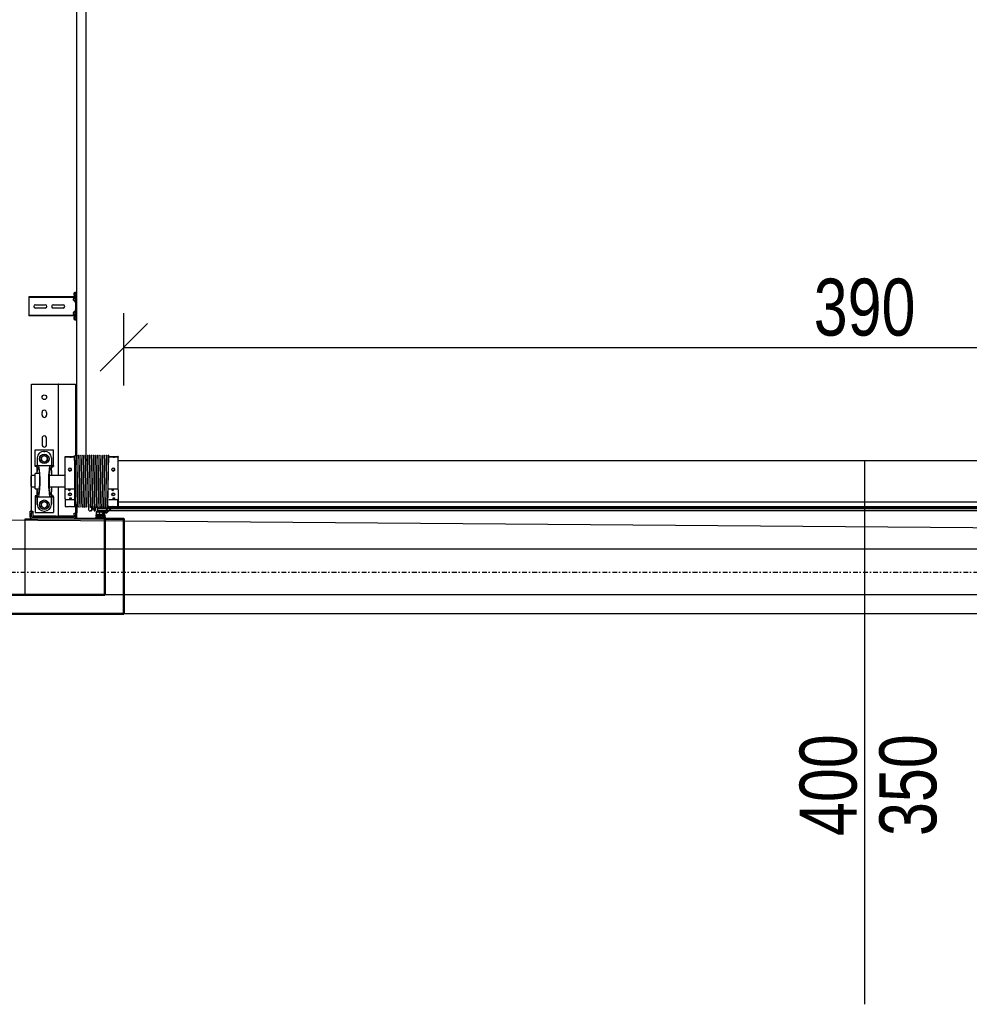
# Model space of a CAD drawing. Header units: centimetres. Extents: x 0 to 55409, y -2708 to 14680.
# Tile 119 of 125: x 50100 to 50350, y 4407 to 4666. Entities that reach past the tile are written whole.
import ezdxf
from ezdxf.enums import TextEntityAlignment as Align

# ---------------------------------------------------------------- set-up
doc = ezdxf.new("R2010")
doc.units = ezdxf.units.CM
doc.header["$LTSCALE"] = 0.01
doc.linetypes.add('DASHDOT2', pattern=[12.7, 6.35, -3.175, 0, -3.175])
for name, color, linetype in [('A-Grid', 191, 'DASHDOT2'), ('A-konstrukcja', 7, 'Continuous'), ('CKDRZWI_OPIS', 3, 'Continuous'), ('CKDRZWI_OS', 1, 'Continuous'), ('CKOPIS_WIDOK', 3, 'Continuous'), ('CKWYMIAR', 3, 'Continuous')]:
    doc.layers.add(name, color=color, linetype=linetype)
doc.layers.add('CKPOM_POWIERZ', color=1, linetype='Continuous', plot=False)
doc.layers.add('CKSCIANY_PRZEKR', color=6, linetype='Continuous', lineweight=50)
doc.styles.get("Standard").update_dxf_attribs({"font": 'ic-simplex.shx', "width": 0.8})
doc.dimstyles.new('Kopia2 CADKON cm', dxfattribs={"dimscale": 5, "dimtxt": 3, "dimasz": 2.5, "dimexe": 1.8, "dimexo": 5, "dimgap": 0.6, "dimtad": 1, "dimrnd": 0.5, "dimtxsty": 'Standard', "dimblk1": 'OBLIQUE', "dimblk2": 'OBLIQUE', "dimsah": 1, "dimcen": 2.5, "dimadec": 1, "dimazin": 2, "dimtfac": 1, "dimtix": 1, "dimtmove": 2, "dimatfit": 3, "dimldrblk": 'OPEN30', "dimfxl": 2, "dimfxlon": 1, "dimtfill": 1, "dimtolj": 1, "dimarcsym": 0})

# ---------------------------------------------------------------- blocks, each defined once
blk = doc.blocks.new('A$7E8814A102C37C')
at = {"layer": 'A-Grid', "ltscale": 20}
blk.add_line((-367, -1667), (3350, -1667), dxfattribs=at)
at = {"layer": 'CKOPIS_WIDOK'}
for points in [[(-11, -406), (1511, -406), (1511, -1678), (-11, -1678)], [(-6, -411), (1506, -411), (1506, -1673), (-6, -1673)]]:
    blk.add_lwpolyline(points, close=True, dxfattribs=at)
blk = doc.blocks.new('A$7E8814B27261F1')
at = {"color": 7, "linetype": 'Continuous'}
for p, q in [((0, 4375), (0, 4585)), ((0, 4585), (200, 4585)), ((200, 4585), (200, 4567)), ((200, 4567), (200, 4457)), ((204, 4567), (204, 4457)), ((204, 4567), (205, 4566.5)), ((204, 4563), (207, 4563)), ((207, 4563), (204, 4563)), ((205, 4572), (215, 4572)), ((205, 4568), (215, 4568)), ((220, 4564.6), (205, 4564.6)), ((207, 4564.6), (207, 4563)), ((207, 4503), (207, 4563)), ((215, 4572), (220, 4572)), ((220, 4568), (215, 4568)), ((220, 4572), (220, 4568)), ((223, 4568), (220, 4571)), ((220, 4568), (220, 4564.6)), ((220, 4568), (223, 4568)), ((221.7, 4568), (284, 4568)), ((285.5, 4570), (284, 4568.5)), ((284, 4568.5), (314, 4568.5)), ((284, 4568.5), (284, 4558.5)), ((312.5, 4570), (285.5, 4570)), ((314, 4568.5), (312.5, 4570)), ((314, 4558.5), (314, 4568.5)), ((314, 4568), (554, 4568)), ((554, 4568), (554, 4563)), ((554, 4563), (554, 4503)), ((735.3, 4575), (734.2, 4575)), ((734.2, 4463.5), (734.2, 4575)), ((735.3, 4463.5), (735.3, 4575)), ((740.4, 4575), (735.3, 4575)), ((742.2, 4575), (740.4, 4575)), ((747.8, 4575), (742.2, 4575)), ((749.7, 4575), (747.8, 4575)), ((768.6, 4575), (749.7, 4575)), ((770.5, 4575), (768.6, 4575)), ((776.1, 4575), (770.5, 4575)), ((777.8, 4575), (776.1, 4575)), ((782.9, 4575), (777.8, 4575)), ((784.1, 4575), (782.9, 4575)), ((782.9, 4463.5), (782.9, 4575)), ((784.1, 4463.5), (784.1, 4575)), ((216.5, 4558.5), (216.5, 4510.5)), ((257.9, 4558.5), (216.5, 4558.5)), ((227.8, 4534.5), (230.1, 4538.5)), ((230.1, 4538.5), (232.4, 4542.5)), ((232.4, 4542.5), (237, 4542.5)), ((237, 4542.5), (241.6, 4542.5)), ((237.5, 4553.5), (257.9, 4553.5)), ((257.9, 4553.5), (238.5, 4553.5)), ((241.6, 4542.5), (243.9, 4538.5)), ((243.9, 4538.5), (246.2, 4534.5)), ((257.9, 4558.5), (257.9, 4553.5)), ((260.5, 4558.5), (257.9, 4558.5)), ((257.9, 4553.5), (257.9, 4550.4)), ((260.5, 4553.5), (257.9, 4553.5)), ((257.9, 4550.4), (257.9, 4518.6)), ((260.5, 4553.5), (260.5, 4558.5)), ((260.5, 4553.6), (268, 4553.6)), ((279, 4558.5), (319, 4558.5)), ((279, 4558.5), (279, 4546.8)), ((319, 4546.8), (319, 4558.5)), ((330, 4553.6), (337.5, 4553.6)), ((337.5, 4553.5), (337.5, 4558.5)), ((337.5, 4558.5), (340.1, 4558.5)), ((340.1, 4553.5), (337.5, 4553.5)), ((340.1, 4558.5), (381.5, 4558.5)), ((340.1, 4558.5), (340.1, 4553.5)), ((340.1, 4550.4), (340.1, 4553.5)), ((360.5, 4553.5), (340.1, 4553.5)), ((359.5, 4553.5), (340.1, 4553.5)), ((340.1, 4550.4), (340.1, 4518.6)), ((348.8, 4534.5), (351.1, 4538.5)), ((351.1, 4538.5), (353.4, 4542.5)), ((353.4, 4542.5), (358, 4542.5)), ((358, 4542.5), (362.6, 4542.5)), ((362.6, 4542.5), (364.9, 4538.5)), ((364.9, 4538.5), (367.2, 4534.5)), ((381.5, 4558.5), (381.5, 4510.5)), ((412, 4540.5), (395, 4540.5)), ((473, 4540.5), (480, 4540.5)), ((754.6, 4532), (754.6, 4558)), ((763.6, 4558), (763.6, 4532)), ((220.5, 4535.5), (220.5, 4533.5)), ((230.1, 4530.5), (227.8, 4534.5)), ((232.4, 4526.5), (230.1, 4530.5)), ((237, 4526.5), (232.4, 4526.5)), ((241.6, 4526.5), (237, 4526.5)), ((237.5, 4515.5), (257.9, 4515.5)), ((257.9, 4515.5), (238.5, 4515.5)), ((243.9, 4530.5), (241.6, 4526.5)), ((246.2, 4534.5), (243.9, 4530.5)), ((257.9, 4515.5), (257.9, 4518.6)), ((257.9, 4515.5), (257.9, 4510.5)), ((260.5, 4515.5), (257.9, 4515.5)), ((260.5, 4515.5), (260.5, 4510.5)), ((260.5, 4515.4), (268, 4515.4)), ((279, 4522.2), (279, 4520.4)), ((279, 4520.4), (319, 4520.4)), ((284, 4520.4), (284, 4480)), ((314, 4480), (314, 4520.4)), ((319, 4520.4), (319, 4522.2)), ((330, 4515.4), (337.5, 4515.4)), ((337.5, 4515.5), (337.5, 4510.5)), ((340.1, 4515.5), (337.5, 4515.5)), ((340.1, 4518.6), (340.1, 4515.5)), ((340.1, 4515.5), (340.1, 4510.5)), ((359.5, 4515.5), (340.1, 4515.5)), ((360.5, 4515.5), (340.1, 4515.5)), ((351.1, 4530.5), (348.8, 4534.5)), ((353.4, 4526.5), (351.1, 4530.5)), ((358, 4526.5), (353.4, 4526.5)), ((362.6, 4526.5), (358, 4526.5)), ((364.9, 4530.5), (362.6, 4526.5)), ((367.2, 4534.5), (364.9, 4530.5)), ((377.5, 4535.5), (377.5, 4533.5)), ((395, 4528.5), (412, 4528.5)), ((480, 4528.5), (473, 4528.5)), ((754.6, 4485), (754.6, 4511)), ((763.6, 4511), (763.6, 4485)), ((204, 4503), (207, 4503)), ((207, 4503), (204, 4503)), ((204, 4495), (207, 4498)), ((207, 4498), (204, 4495)), ((206, 4497), (207, 4497)), ((207, 4503), (207, 4498)), ((284, 4498), (207, 4498)), ((207, 4457), (207, 4497)), ((257.9, 4510.5), (216.5, 4510.5)), ((257.9, 4510.5), (260.5, 4510.5)), ((554, 4498), (314, 4498)), ((340.1, 4510.5), (337.5, 4510.5)), ((340.1, 4510.5), (381.5, 4510.5)), ((554, 4503), (554, 4498)), ((554, 4497), (554, 4498)), ((554, 4497), (554, 4457)), ((233.5, 4480), (232.7, 4479.3)), ((250, 4479.3), (232.7, 4479.3)), ((232.7, 4479.3), (232.7, 4469.8)), ((232.7, 4464.1), (232.7, 4455)), ((252.7, 4480), (233.5, 4480)), ((250, 4455), (250, 4479.3)), ((252.7, 4480), (276.2, 4480)), ((276.2, 4480), (362.3, 4480)), ((278.9, 4479.3), (278.9, 4455)), ((278.9, 4479.3), (362.1, 4479.3)), ((362.1, 4455), (362.1, 4479.3)), ((362.3, 4480), (363.6, 4480)), ((363.7, 4479.3), (363.7, 4455)), ((734.2, 4453.4), (734.2, 4463.5)), ((735.3, 4452.5), (735.3, 4463.5)), ((782.9, 4452.5), (782.9, 4463.5)), ((784.1, 4453.4), (784.1, 4463.5)), ((200, 4457), (200, 4449)), ((200, 4449), (200, 4400.3)), ((202, 4449), (202, 4400.3)), ((203, 4452), (203, 4452.4)), ((204, 4452), (203, 4452)), ((232.1, 4450), (203, 4450)), ((207, 4457), (204, 4457)), ((204, 4452), (204, 4452.1)), ((210, 4456), (205, 4456)), ((210, 4452), (205, 4452)), ((210, 4456), (215, 4456)), ((215, 4452), (210, 4452)), ((215, 4456), (215, 4452)), ((245, 4452), (215, 4452)), ((215.3, 4450), (215.3, 4448.5)), ((215.7, 4448.5), (215.3, 4448.5)), ((215.3, 4448.5), (215.8, 4448)), ((215.7, 4450), (215.7, 4448.5)), ((232.7, 4448.5), (215.7, 4448.5)), ((215.7, 4448.5), (216.2, 4448)), ((215.8, 4448), (216.2, 4448)), ((216.2, 4448), (232.2, 4448)), ((231, 4452.7), (231, 4452.3)), ((231, 4447.7), (231, 4447.3)), ((231, 4442.7), (231, 4442.3)), ((231, 4437.7), (231, 4437.3)), ((353.9, 4455), (232.5, 4455)), ((353.9, 4455), (367, 4455)), ((554, 4452), (365.8, 4452)), ((367, 4454.8), (367, 4455)), ((367, 4449.8), (367, 4450.2)), ((636.7, 4450), (367, 4450)), ((367, 4444.8), (367, 4445.2)), ((367, 4439.8), (367, 4440.2)), ((367, 4434.8), (367, 4435.2)), ((554, 4457), (554, 4452)), ((711.3, 4450), (636.7, 4450)), ((4186.6, 4450), (711.3, 4450)), ((724.2, 4453.9), (723.7, 4450.5)), ((725.7, 4450.3), (723.7, 4450.5)), ((726.1, 4453.6), (725.7, 4450.3)), ((726.4, 4450.3), (725.7, 4450.3)), ((726.9, 4453.6), (726.4, 4450.3)), ((729.3, 4456.5), (727.1, 4456.5)), ((729.3, 4454.5), (727.1, 4454.5)), ((730, 4456.5), (729.3, 4456.5)), ((730.4, 4452.6), (730.3, 4453.6)), ((732.4, 4452.9), (732.3, 4453.9)), ((733.1, 4452.9), (733, 4453.9)), ((749.7, 4452), (733.4, 4452)), ((785.7, 4450), (733.4, 4450)), ((735.3, 4452.5), (734.2, 4453.4)), ((740.4, 4458.3), (735.3, 4452.5)), ((745.9, 4454), (737.9, 4454)), ((737.9, 4454), (737.9, 4452)), ((747.8, 4452.8), (742.2, 4458.4)), ((746.3, 4454), (745.9, 4454)), ((745.9, 4452), (745.9, 4454)), ((746.3, 4452), (746.3, 4454)), ((752, 4452), (749.7, 4452)), ((766.3, 4452), (752, 4452)), ((768.6, 4452), (766.3, 4452)), ((785.7, 4452), (768.6, 4452)), ((776.1, 4458.4), (770.5, 4452.8)), ((781.4, 4454), (773.4, 4454)), ((773.4, 4454), (773.4, 4452)), ((782.9, 4452.5), (777.8, 4458.3)), ((781.6, 4454), (781.4, 4454)), ((781.4, 4452), (781.4, 4454)), ((781.8, 4452), (781.8, 4453.8)), ((784.1, 4453.4), (782.9, 4452.5)), ((786.4, 4450), (785.7, 4450)), ((786.8, 4453.9), (786.6, 4452.9)), ((788.7, 4453.6), (788.6, 4452.6)), ((789.5, 4453.6), (789.3, 4452.6)), ((791.9, 4456.5), (789.7, 4456.5)), ((791.9, 4454.5), (789.7, 4454.5)), ((792.6, 4456.5), (791.9, 4456.5)), ((793.3, 4450.3), (792.9, 4453.6)), ((793.3, 4450.3), (795.3, 4450.5)), ((794.1, 4450.3), (793.3, 4450.3)), ((794.1, 4450.3), (796, 4450.5)), ((795.3, 4450.5), (794.9, 4453.9)), ((796, 4450.5), (795.3, 4450.5)), ((796, 4450.5), (795.6, 4453.9)), ((221, 4412), (221, 4410.8)), ((226, 4408.9), (221.8, 4409.8)), ((222.4, 4410), (222.1, 4410)), ((222.2, 4417), (222.4, 4417)), ((222.4, 4417), (231.3, 4417)), ((229.3, 4410), (222.4, 4410)), ((232.1, 4408.9), (226, 4408.9)), ((232.3, 4409.1), (229.3, 4410)), ((230.2, 4411), (233.5, 4409.9)), ((231, 4432.7), (231, 4432.3)), ((231, 4427.7), (231, 4427.3)), ((231, 4422.7), (231, 4422.3)), ((231, 4417.7), (231, 4417.3)), ((231, 4412.7), (231, 4412.3)), ((231, 4407.7), (231, 4407.3)), ((353, 4424.5), (636.7, 4424.5)), ((367, 4429.8), (367, 4430.2)), ((367, 4424.8), (367, 4425.2)), ((367, 4419.8), (367, 4420.2)), ((367, 4414.8), (367, 4415.2)), ((367, 4409.8), (367, 4410.2)), ((636.7, 4424.5), (711.3, 4424.5)), ((711.3, 4424.5), (4186.6, 4424.5)), ((200.5, 4389.3), (199.7, 4388.1)), ((199.7, 4387.5), (200.5, 4388.3)), ((199.7, 4388.1), (199.7, 4387.5)), ((200.5, 4385.3), (199.7, 4384.1)), ((199.7, 4383.5), (200.5, 4384.3)), ((199.7, 4384.1), (199.7, 4383.5)), ((200.5, 4381.3), (199.7, 4380.1)), ((200, 4400.3), (200, 4388.6)), ((200, 4387.8), (200, 4384.6)), ((200, 4383.8), (200, 4380.6)), ((200.2, 4392.2), (200.1, 4391.6)), ((200.1, 4391.6), (201, 4392.2)), ((201.2, 4393.2), (200.2, 4392.2)), ((201, 4392.2), (200.5, 4389.3)), ((200.5, 4388.3), (200.5, 4385.3)), ((200.5, 4384.3), (200.5, 4381.3)), ((200.9, 4398.2), (201.7, 4397.4)), ((201.5, 4394.7), (201.2, 4393.2)), ((202, 4396.7), (202, 4385.3)), ((202, 4380.3), (202, 4385.3)), ((202.3, 4399.6), (203.1, 4398.8)), ((207.8, 4381.8), (203.4, 4379.5)), ((204, 4396.7), (204, 4385.3)), ((206.6, 4385.3), (206.6, 4395.3)), ((208.6, 4395.3), (206.6, 4395.3)), ((208.6, 4385.3), (208.6, 4395.3)), ((208.7, 4396.1), (208.7, 4383.3)), ((217.5, 4397.8), (210.2, 4397.8)), ((210.2, 4391.1), (210.2, 4395.3)), ((210.2, 4383.3), (210.2, 4387.6)), ((211.2, 4396.3), (217, 4396.3)), ((217, 4390.1), (211.2, 4390.1)), ((211.2, 4388.6), (217, 4388.6)), ((217, 4382.3), (211.2, 4382.3)), ((218, 4395.3), (218, 4391.1)), ((218, 4387.6), (218, 4383.3)), ((219.5, 4377.4), (219.5, 4395.8)), ((221, 4402.2), (221, 4402)), ((221.1, 4374.5), (221.1, 4392.7)), ((221.1, 4374.5), (221.1, 4392.7)), ((221.1, 4374.5), (221.1, 4392.7)), ((221.2, 4374.5), (221.2, 4392.7)), ((221.2, 4374.5), (221.2, 4392.7)), ((221.8, 4403.2), (226, 4404.1)), ((221.8, 4403.2), (229.8, 4403.2)), ((230, 4401), (222, 4401)), ((222.2, 4374.5), (222.2, 4392.7)), ((223, 4394.5), (226.2, 4394.5)), ((223, 4393.5), (226.2, 4393.5)), ((232.1, 4404.1), (226, 4404.1)), ((226.2, 4394.5), (227.2, 4394.5)), ((227.2, 4393.5), (226.2, 4393.5)), ((227.2, 4393.5), (227.2, 4394.5)), ((227.2, 4394.5), (227.6, 4394.5)), ((227.2, 4393.5), (227.2, 4393.5)), ((227.2, 4360.3), (227.2, 4393.5)), ((227.6, 4393.5), (227.2, 4393.5)), ((227.6, 4394.5), (230.3, 4394.5)), ((227.6, 4393.5), (228.5, 4393.5)), ((228.8, 4393.5), (228.5, 4393.5)), ((228.5, 4393.5), (228.5, 4359)), ((231.8, 4393.5), (228.8, 4393.5)), ((229.8, 4403.2), (232.2, 4403.9)), ((230.3, 4393.5), (230.3, 4394.5)), ((230.3, 4394.5), (231.9, 4394.5)), ((231.1, 4402.3), (230.7, 4402.2)), ((231, 4402.7), (231, 4402.3)), ((231, 4397.7), (231, 4397.3)), ((231, 4392.7), (231, 4392.3)), ((231, 4387.7), (231, 4387.3)), ((231, 4382.7), (231, 4382.3)), ((231.5, 4393.5), (232, 4393.5)), ((231.8, 4393.5), (231.8, 4393.3)), ((231.8, 4389.1), (231.8, 4383.3)), ((367, 4404.8), (367, 4405.2)), ((367, 4399.8), (367, 4400.2)), ((367, 4394.8), (367, 4395.2)), ((367, 4389.8), (367, 4390.2)), ((367, 4384.8), (367, 4385.2)), ((200, 4375), (0, 4375)), ((199.7, 4379.5), (200.5, 4380.3)), ((199.7, 4380.1), (199.7, 4379.5)), ((200, 4379.8), (200, 4375)), ((200.5, 4380.3), (200.5, 4375.3)), ((202, 4376.1), (202, 4375.8)), ((208.5, 4380.5), (202.8, 4377.5)), ((203, 4373.3), (216.2, 4376.1)), ((203.2, 4374.8), (217, 4377.8)), ((217, 4380.8), (209.7, 4380.8)), ((216.7, 4375.5), (215.3, 4371.9)), ((215.8, 4369.7), (230.9, 4355.2)), ((217, 4371.4), (217.9, 4373.2)), ((231.5, 4356), (217.2, 4370.3)), ((218, 4379), (218, 4379.8)), ((218.1, 4373.3), (222.2, 4371.5)), ((218.7, 4374.9), (219.2, 4376.1)), ((222.6, 4372.4), (218.7, 4374.6)), ((221.1, 4374.5), (221.1, 4374.5)), ((221.1, 4374.5), (221.1, 4374.5)), ((221.2, 4374.5), (221.1, 4374.5)), ((221.2, 4374.5), (221.2, 4374.5)), ((222.2, 4374.5), (221.2, 4374.5)), ((222.1, 4372.7), (222.1, 4374.5)), ((222.1, 4374.5), (222.1, 4372.7)), ((222.1, 4372.7), (222.1, 4374.5)), ((222.1, 4365.4), (222.1, 4371.5)), ((222.1, 4371.5), (222.1, 4365.4)), ((222.1, 4365.4), (222.1, 4371.5)), ((222.1, 386.3), (222.1, 4363.7)), ((222.1, 4363.7), (222.1, 386.3)), ((222.1, 386.3), (222.1, 4363.7)), ((222.2, 4372.6), (222.2, 4374.5)), ((222.2, 4372.6), (222.2, 4374.5)), ((222.2, 4365.3), (222.2, 4371.5)), ((222.2, 4365.3), (222.2, 4371.5)), ((222.2, 386.4), (222.2, 4363.6)), ((222.2, 386.4), (222.2, 4363.6)), ((224.1, 4370), (225.4, 4368.3)), ((225.9, 4368.7), (224.5, 4370.7)), ((227.2, 391.2), (227.2, 4358.8)), ((228.5, 4357.6), (228.5, 392.4)), ((231, 4377.7), (231, 4377.3)), ((231, 4372.7), (231, 4372.3)), ((231, 4367.7), (231, 4367.3)), ((231.8, 4379.1), (231.8, 4378.3)), ((231.8, 4374.1), (231.8, 4373.3)), ((231.8, 4369.1), (231.8, 4368.3)), ((231.8, 4366.8), (231.8, 374.1)), ((232.4, 4365.8), (232.4, 385)), ((232.7, 4365), (232.7, 4355.8)), ((250, 4340.8), (250, 4365)), ((278.9, 4365), (278.9, 4340.8)), ((354.8, 4365), (367, 4365)), ((362.1, 4340.8), (362.1, 4365)), ((363.7, 4365), (363.7, 4340.8)), ((367, 4379.8), (367, 4380.2)), ((367, 4374.8), (367, 4375.2)), ((367, 4369.8), (367, 4370.2)), ((367, 4365), (367, 4365.2)), ((232.7, 4350.1), (232.7, 4340.8)), ((232.7, 4340.8), (250, 4340.8)), ((232.7, 4340.8), (233.5, 4340)), ((252.7, 4340), (233.5, 4340)), ((245, 4340), (245, 410)), ((276.2, 4340), (252.7, 4340)), ((276.2, 4340), (362.3, 4340)), ((362.1, 4340.8), (278.9, 4340.8)), ((353, 410), (353, 4340)), ((363.6, 4340), (362.3, 4340))]:
    blk.add_line(p, q, dxfattribs=at)
for centre, radius in [((237, 4534.5), 12.5), ((358, 4534.5), 12.5), ((520, 4534.5), 6)]:
    blk.add_circle(centre, radius, dxfattribs=at)
for centre, radius, start, end in [((205, 4567), 5, 90, 180), ((205, 4567), 1, 90, 180), ((759.1, 4558), 4.5, 0, 180), ((238.5, 4535.5), 18, 93.1972, 180), ((237, 4534.5), 8, 150, 210), ((237, 4534.5), 8, 90, 150), ((237, 4534.5), 8, 30, 90), ((238.5, 4535.5), 18, 90, 93.1972), ((237, 4534.5), 8, 330, 30), ((358, 4534.5), 8, 150, 210), ((358, 4534.5), 8, 90, 150), ((358, 4534.5), 8, 30, 90), ((359.5, 4535.5), 18, 86.8028, 90), ((359.5, 4535.5), 18, 0, 86.8028), ((358, 4534.5), 8, 330, 30), ((395, 4534.5), 6, 90, 270), ((412, 4534.5), 6, 270, 90), ((473, 4534.5), 6, 90, 270), ((480, 4534.5), 6, 270, 90), ((238.5, 4533.5), 18, 180, 266.8028), ((237, 4534.5), 8, 210, 270), ((237, 4534.5), 8, 270, 330), ((238.5, 4533.5), 18, 266.8028, 270), ((358, 4534.5), 8, 210, 270), ((358, 4534.5), 8, 270, 330), ((359.5, 4533.5), 18, 270, 273.1972), ((359.5, 4533.5), 18, 273.1972, 0), ((759.1, 4532), 4.5, 180, 0), ((759.1, 4511), 4.5, 0, 180), ((759.1, 4485), 4.5, 180, 0), ((266.3, 4426.3), 55.3, 104.2053, 107.0848), ((262.6, 4426.3), 55.3, 72.9152, 75.7947), ((382.5, 4475.6), 20.7, 167.7246, 169.8445), ((343.4, 4475.6), 20.7, 10.1555, 12.2754), ((205, 4457), 5, 180, 270), ((203, 4449), 3, 90, 180), ((203, 4449), 1, 90, 180), ((205, 4457), 1, 180, 270), ((230, 4449.9), 2.39, 270.2737, 342.8551), ((230, 4444.9), 2.39, 270.2737, 342.8551), ((230, 4439.9), 2.39, 270.2737, 342.8551), ((230, 4434.9), 2.39, 270.2737, 342.8551), ((1137, 50069.1), 45625.4, 268.86217, 269.03289), ((1007.4, 42977), 38532.5, 268.8455, 269.04765), ((1137, 50064.1), 45625.4, 268.86217, 269.03289), ((1007.4, 42972), 38532.5, 268.8455, 269.04765), ((1137, 50059.1), 45625.4, 268.86217, 269.03289), ((1007.4, 42967), 38532.5, 268.8455, 269.04765), ((1137, 50054.1), 45625.4, 268.86217, 269.03289), ((1007.4, 42962), 38532.5, 268.8455, 269.04765), ((391, 6390.4), 1935.7, 268.9006, 269.2866), ((-408.8, 42981.4), 38534.5, 271.15341, 271.15352), ((-408.8, 42976.4), 38534.5, 271.15341, 271.15352), ((-408.8, 42971.4), 38534.5, 271.15341, 271.15352), ((-408.8, 42966.4), 38534.5, 271.15341, 271.15352), ((-408.8, 42961.4), 38534.5, 271.15341, 271.15352), ((741.3, 4457.5), 1.2, 45, 139), ((749.7, 4454.7), 2.7, 225, 270), ((768.6, 4454.7), 2.7, 270, 315), ((776.9, 4457.5), 1.2, 41, 135), ((222, 4410.8), 1, 180, 258.1351), ((222.1, 4411), 1, 180.0163, 258.4234), ((222.1, 4411), 1.02, 258.5649, 270.1313), ((230, 4429.9), 2.39, 270.2737, 342.8551), ((230, 4424.9), 2.39, 270.2737, 342.8551), ((230, 4419.9), 2.39, 270.2737, 342.8551), ((230, 4414.9), 2.39, 270.2737, 342.8551), ((230, 4409.9), 2.39, 270.2737, 342.8551), ((1137, 50049.1), 45625.4, 268.86217, 269.03289), ((1007.4, 42957), 38532.5, 268.8455, 269.04765), ((1137, 50044.1), 45625.4, 268.86217, 269.03289), ((1007.4, 42952), 38532.5, 268.8455, 269.04765), ((1137, 50039.1), 45625.4, 268.86217, 269.03289), ((1007.4, 42947), 38532.5, 268.8455, 269.04765), ((1137, 50034.1), 45625.4, 268.86217, 269.03289), ((1007.4, 42942), 38532.5, 268.8455, 269.04765), ((1137, 50029.1), 45625.4, 268.86217, 269.03289), ((1007.4, 42937), 38532.5, 268.8455, 269.04765), ((1137, 50024.1), 45625.4, 268.86217, 269.03289), ((1007.4, 42932), 38532.5, 268.8455, 269.04765), ((-408.8, 42956.4), 38534.5, 271.15341, 271.15352), ((-408.8, 42951.4), 38534.5, 271.15341, 271.15352), ((-408.8, 42946.4), 38534.5, 271.15341, 271.15352), ((-408.8, 42941.4), 38534.5, 271.15341, 271.15352), ((-408.8, 42936.4), 38534.5, 271.15341, 271.15352), ((203, 4400.3), 3, 180, 225), ((202.2, 4394.6), 0.749, 104.88, 170), ((201, 4396.7), 1, 0, 45), ((203, 4400.3), 1, 180, 225), ((205.3, 4385.3), 3.3, 180, 0), ((201, 4396.7), 3, 0, 45), ((205.3, 4385.3), 1.3, 180, 0), ((207.6, 4396.1), 2.6, 51.3053, 156.0835), ((205.9, 4396.8), 0.75, 156.0835, 336.0835), ((207.6, 4396.1), 1.1, 0, 156.0835), ((207, 4383.3), 1.66, 297.9392, 0), ((210.2, 4399.3), 1.5, 231.3053, 270), ((211.2, 4395.3), 1, 90, 180), ((211.2, 4391.1), 1, 180, 270), ((211.2, 4387.6), 1, 90, 180), ((211.2, 4383.3), 1, 180, 270), ((217, 4395.3), 1, 0, 90), ((217, 4391.1), 1, 270, 0), ((217, 4387.6), 1, 0, 90), ((217, 4383.3), 1, 270, 0), ((217.5, 4395.8), 2, 0, 90), ((222, 4402.2), 1, 101.8649, 180), ((222, 4402), 1, 180, 270), ((222.9, 4392.7), 1.8, 90, 180), ((222.9, 4392.7), 1.8, 90, 180), ((222.9, 4392.7), 1.8, 90, 180), ((223, 4392.7), 1.8, 90, 180), ((223, 4392.7), 1.8, 90, 180), ((223, 4392.7), 0.8, 90, 180), ((230, 4404.9), 2.39, 270.2737, 342.8551), ((230, 4399.9), 2.39, 270.2737, 342.8551), ((230, 4394.9), 2.39, 270.2737, 342.8551), ((230, 4389.9), 2.39, 270.2737, 342.8551), ((230, 4384.9), 2.39, 270.2737, 342.8551), ((1137, 50019.1), 45625.4, 268.86217, 269.03289), ((1007.4, 42927), 38532.5, 268.8455, 269.04765), ((1137, 50014.1), 45625.4, 268.86217, 269.03289), ((1007.4, 42922), 38532.5, 268.8455, 269.04765), ((1137, 50009.1), 45625.4, 268.86217, 269.03289), ((1007.4, 42917), 38532.5, 268.8455, 269.04765), ((1137, 50004.1), 45625.4, 268.86217, 269.03289), ((1007.4, 42912), 38532.5, 268.8455, 269.04765), ((1137, 49999.1), 45625.4, 268.86217, 269.03289), ((1007.4, 42907), 38532.5, 268.8455, 269.04765), ((-408.8, 42931.5), 38534.5, 271.15341, 271.15352), ((-408.8, 42926.5), 38534.5, 271.15341, 271.15352), ((-408.8, 42921.5), 38534.5, 271.15341, 271.15352), ((-408.8, 42916.5), 38534.5, 271.15341, 271.15352), ((-408.8, 42911.5), 38534.5, 271.15341, 271.15352), ((202.6, 4375.3), 2.08, 180, 282.1704), ((202.9, 4380.3), 0.921, 180, 297.9392), ((203.5, 4376.1), 1.53, 117.9392, 180), ((203, 4375.8), 1.01, 180, 282.1797), ((209.7, 4378.3), 2.52, 90, 117.9392), ((217.2, 4371.2), 2, 159.5499, 226.1452), ((216.3, 4375.7), 0.441, 339.5499, 102.1704), ((217.9, 4371), 1, 155, 225), ((217, 4379.8), 1, 0, 90), ((216.7, 4379), 1.27, 282.1797, 0), ((218, 4373.1), 0.2, 66, 155), ((218.8, 4374.8), 0.2, 155, 240), ((216.5, 4377.4), 3, 335, 0), ((220.1, 4366.9), 5, 38.3186, 66), ((219.6, 4367.2), 6, 35, 60), ((225.6, 4368.5), 0.301, 218.3186, 31.6814), ((230, 4379.9), 2.39, 270.2737, 342.8551), ((230, 4374.9), 2.39, 270.2737, 342.8551), ((230, 4369.9), 2.39, 270.2737, 342.8551), ((231.1, 4355.7), 0.5, 240.5251, 45), ((1137, 49994.1), 45625.4, 268.86217, 269.03289), ((1007.4, 42902), 38532.5, 268.8455, 269.04765), ((1137, 49989.1), 45625.4, 268.86217, 269.03289), ((1007.4, 42897), 38532.5, 268.8455, 269.04765), ((1137, 49984.1), 45625.4, 268.86217, 269.03289), ((1010.7, 42859.1), 38499.7, 268.83952, 269.02372), ((-408.8, 42906.5), 38534.5, 271.15341, 271.15352), ((-408.8, 42901.5), 38534.5, 271.15341, 271.15352), ((-408.8, 42896.5), 38534.5, 271.15341, 271.15352), ((266.3, 4393.7), 55.3, 252.9152, 255.7947), ((262.6, 4393.7), 55.3, 284.2053, 287.0848), ((382.5, 4344.4), 20.7, 190.1555, 192.2754), ((343.4, 4344.4), 20.7, 347.7246, 349.8445)]:
    blk.add_arc(centre, radius, start, end, dxfattribs=at)
for centre, major_axis, ratio, start_param, end_param in [((299, 4550.4), (-41.1, 0), 0.118535, 0, 3.141593), ((299, 4550.4), (-36.1, 0), 0.118535, 5.29957, 6.283185), ((299, 4550.4), (-36.1, 0), 0.118535, 0, 4.125208), ((299, 4550.4), (-41.1, 0), 0.118535, 5.220603, 5.56644), ((299, 4550.4), (-41.1, 0), 0.118535, 3.858338, 4.204175), ((299, 4518.6), (-41.1, 0), 0.118535, 3.141593, 6.283185), ((299, 4518.6), (-36.1, 0), 0.118535, 1.999302, 6.283185), ((299, 4518.6), (-36.1, 0), 0.118535, 0, 1.14229), ((299, 4518.6), (-41.1, 0), 0.118535, 0.716745, 1.197203), ((299, 4518.6), (-41.1, 0), 0.118535, 1.94439, 2.424847), ((727.1, 4453.5), (0, 3), 0.999962, 0, 1.448623), ((727.1, 4453.5), (0, 1), 0.999962, 0, 1.448623), ((727.9, 4453.5), (0, 1), 0.999962, 0, 1.448623), ((729.3, 4453.5), (0, -3), 0.999962, 1.692969, 3.141593), ((729.3, 4453.5), (0, -1), 0.999962, 1.692969, 3.141593), ((730, 4453.5), (0, -3), 0.999962, 1.692969, 3.141593), ((733.4, 4453), (0, -3), 0.999962, 4.834562, 6.283185), ((733.4, 4453), (0, -1), 0.999962, 4.834562, 6.283185), ((734.1, 4453), (0, -1), 0.999962, 4.834562, 6.283185), ((785.7, 4453), (0, 1), 0.999962, 3.141593, 4.590216), ((785.7, 4453), (0, 3), 0.999962, 3.141593, 4.590216), ((786.4, 4453), (0, 3), 0.999962, 3.141593, 4.590216), ((789.7, 4453.5), (0, 3), 0.999962, 0, 1.448623), ((789.7, 4453.5), (0, 1), 0.999962, 0, 1.448623), ((790.5, 4453.5), (0, 1), 0.999962, 0, 1.448623), ((791.9, 4453.5), (0, -3), 0.999962, 1.692969, 3.141593), ((791.9, 4453.5), (0, -1), 0.999962, 1.692969, 3.141593), ((792.6, 4453.5), (0, -3), 0.999962, 1.692969, 3.141593), ((221, 4433), (0, 21), 0.011029, 3.141593, 3.592619), ((221.2, 4397), (0, 19), 0.011029, 0, 0.451027), ((225.5, 4406.5), (0, -2.5), 0.999939, 0.207082, 2.934511), ((230, 4402.2), (-0.309, 0.951), 0.758341, 4.470902, 6.084162), ((230.1, 4365), (0, -2.5), 0.998907, 1.564072, 2.731226)]:
    blk.add_ellipse(centre, major_axis=major_axis, ratio=ratio, start_param=start_param, end_param=end_param, dxfattribs=at)
for centre, major_axis, ratio in [((253.5, 4465.5), (0, 2.1), 0.841709), ((264.4, 4467), (0, 4.25), 0.841709), ((275.4, 4468.5), (0, 2.1), 0.841709), ((362.3, 4465.5), (0, -2.1), 0.04674), ((362.9, 4467), (0, 4.25), 0.04674), ((363.5, 4468.5), (0, -2.1), 0.04674), ((264.4, 4353), (0, 4.25), 0.841709), ((275.4, 4354.5), (0, -2.1), 0.841709), ((362.9, 4353), (0, 4.25), 0.04674), ((363.5, 4354.5), (0, -2.1), 0.04674), ((253.5, 4351.5), (0, -2.1), 0.841709), ((362.3, 4351.5), (0, -2.1), 0.04674)]:
    blk.add_ellipse(centre, major_axis=major_axis, ratio=ratio, dxfattribs=at)
for points in [[(264.4, 4553.5), (263.1, 4554.1), (261.8, 4554.7), (260.5, 4555.3)], [(337.5, 4555.3), (336, 4554.6), (334.5, 4553.9), (333, 4553.3)], [(264.4, 4515.5), (263.1, 4514.9), (261.8, 4514.3), (260.5, 4513.7)], [(337.5, 4513.7), (336.1, 4514.3), (334.8, 4514.9), (333.4, 4515.6)], [(232.7, 4469.9), (232.7, 4469.1), (232.8, 4468.1), (232.8, 4467)], [(232.8, 4467), (232.8, 4465.9), (232.7, 4464.9), (232.7, 4464.1)], [(326.6, 4464.1), (327.2, 4464.9), (327.6, 4465.9), (327.6, 4467)], [(327.6, 4467), (327.6, 4468.1), (327.3, 4469.1), (326.7, 4469.9)], [(367, 4450.2), (367, 4450.2), (367, 4450.2), (366.9, 4450.2)], [(367, 4445.2), (367, 4445.2), (367, 4445.2), (366.9, 4445.2)], [(367, 4440.2), (367, 4440.2), (367, 4440.2), (366.9, 4440.2)], [(367, 4435.2), (367, 4435.2), (367, 4435.2), (366.9, 4435.2)], [(367, 4430.2), (367, 4430.2), (367, 4430.2), (366.9, 4430.2)], [(367, 4425.2), (367, 4425.2), (367, 4425.2), (366.9, 4425.2)], [(367, 4420.2), (367, 4420.2), (367, 4420.2), (366.9, 4420.2)], [(367, 4415.2), (367, 4415.2), (367, 4415.2), (366.9, 4415.2)], [(367, 4410.2), (367, 4410.2), (367, 4410.2), (366.9, 4410.2)], [(367, 4405.2), (367, 4405.2), (367, 4405.2), (366.9, 4405.2)], [(367, 4400.2), (367, 4400.2), (367, 4400.2), (366.9, 4400.2)], [(367, 4395.2), (367, 4395.2), (367, 4395.2), (366.9, 4395.2)], [(367, 4390.2), (367, 4390.2), (367, 4390.2), (366.9, 4390.2)], [(367, 4385.2), (367, 4385.2), (367, 4385.2), (366.9, 4385.2)], [(232.7, 4355.9), (232.7, 4355.1), (232.8, 4354.1), (232.8, 4353)], [(327.6, 4353), (327.6, 4354.1), (327.3, 4355.1), (326.7, 4355.9)], [(367, 4380.2), (367, 4380.2), (367, 4380.2), (366.9, 4380.2)], [(367, 4375.2), (367, 4375.2), (367, 4375.2), (366.9, 4375.2)], [(367, 4370.2), (367, 4370.2), (367, 4370.2), (366.9, 4370.2)], [(367, 4365.2), (367, 4365.2), (367, 4365.2), (366.9, 4365.2)], [(232.8, 4353), (232.8, 4351.9), (232.7, 4350.9), (232.7, 4350.1)], [(326.6, 4350.1), (327.2, 4350.9), (327.6, 4351.9), (327.6, 4353)]]:
    blk.add_open_spline(points, degree=3, dxfattribs=at)
for points, knots in [([(267.1, 4469.8), (266.5, 4469), (266.2, 4468), (266.2, 4466), (266.5, 4465), (267.1, 4464.2)], [0.384709, 0.384709, 0.384709, 0.384709, 0.5, 0.5, 0.6138838, 0.6138838, 0.6138838, 0.6138838]), ([(333.1, 4467), (333.1, 4465.9), (332.7, 4464.8), (331.4, 4463.2), (330.4, 4462.8), (328.4, 4462.7), (327.4, 4463.2), (326, 4464.8), (325.6, 4465.9), (325.6, 4468.1), (326, 4469.2), (327.4, 4470.8), (328.4, 4471.2), (330.4, 4471.3), (331.4, 4470.8), (332.7, 4469.2), (333.1, 4468.1), (333.1, 4467)], [0, 0, 0, 0, 0.125, 0.125, 0.25, 0.25, 0.375, 0.375, 0.5, 0.5, 0.625, 0.625, 0.75, 0.75, 0.875, 0.875, 1, 1, 1, 1]), ([(367.9, 4450), (367.9, 4450), (367.9, 4450), (367.9, 4450), (367.8, 4450), (367.7, 4450), (367.4, 4450.1), (366.8, 4450.2), (366.2, 4450.7), (365.8, 4451.3), (365.7, 4451.6), (365.7, 4451.7)], [0.1861249, 0.1861249, 0.1861249, 0.1861249, 0.2261769, 0.4214762, 0.4724045, 0.5083702, 0.5480959, 0.6471273, 0.8033109, 0.9563027, 1, 1, 1, 1]), ([(367.9, 4445), (367.9, 4445), (367.9, 4445), (367.9, 4445), (367.8, 4445), (367.7, 4445), (367.4, 4445.1), (366.8, 4445.2), (366.2, 4445.7), (365.8, 4446.3), (365.7, 4446.6), (365.7, 4446.7)], [0.1861249, 0.1861249, 0.1861249, 0.1861249, 0.2261769, 0.4214762, 0.4724045, 0.5083702, 0.5480959, 0.6471273, 0.8033109, 0.9563027, 1, 1, 1, 1]), ([(367.9, 4440), (367.9, 4440), (367.9, 4440), (367.9, 4440), (367.8, 4440), (367.7, 4440), (367.4, 4440.1), (366.8, 4440.2), (366.2, 4440.7), (365.8, 4441.3), (365.7, 4441.6), (365.7, 4441.7)], [0.1861249, 0.1861249, 0.1861249, 0.1861249, 0.2261769, 0.4214762, 0.4724045, 0.5083702, 0.5480959, 0.6471273, 0.8033109, 0.9563027, 1, 1, 1, 1]), ([(367.9, 4435), (367.9, 4435), (367.9, 4435), (367.9, 4435), (367.8, 4435), (367.7, 4435), (367.4, 4435.1), (366.8, 4435.2), (366.2, 4435.7), (365.8, 4436.3), (365.7, 4436.6), (365.7, 4436.7)], [0.1861249, 0.1861249, 0.1861249, 0.1861249, 0.2261769, 0.4214762, 0.4724045, 0.5083702, 0.5480959, 0.6471273, 0.8033109, 0.9563027, 1, 1, 1, 1]), ([(229.3, 4410), (229.4, 4410), (229.5, 4410), (229.7, 4410.1), (229.8, 4410.2), (230, 4410.4), (230, 4410.5), (230.1, 4410.7), (230.2, 4410.9), (230.2, 4411)], [0, 0, 0, 0, 0.25, 0.25, 0.5, 0.5, 0.75, 0.75, 1, 1, 1, 1]), ([(367.9, 4430), (367.9, 4430), (367.9, 4430), (367.9, 4430), (367.8, 4430), (367.7, 4430), (367.4, 4430.1), (366.8, 4430.2), (366.2, 4430.7), (365.8, 4431.3), (365.7, 4431.6), (365.7, 4431.7)], [0.1861249, 0.1861249, 0.1861249, 0.1861249, 0.2261769, 0.4214762, 0.4724045, 0.5083702, 0.5480959, 0.6471273, 0.8033109, 0.9563027, 1, 1, 1, 1]), ([(367.9, 4425), (367.9, 4425), (367.9, 4425), (367.9, 4425), (367.8, 4425), (367.7, 4425), (367.4, 4425.1), (366.8, 4425.2), (366.2, 4425.7), (365.8, 4426.3), (365.7, 4426.6), (365.7, 4426.7)], [0.1861249, 0.1861249, 0.1861249, 0.1861249, 0.2261769, 0.4214762, 0.4724045, 0.5083702, 0.5480959, 0.6471273, 0.8033109, 0.9563027, 1, 1, 1, 1]), ([(367.9, 4420), (367.9, 4420), (367.9, 4420), (367.9, 4420), (367.8, 4420), (367.7, 4420), (367.4, 4420.1), (366.8, 4420.2), (366.2, 4420.7), (365.8, 4421.3), (365.7, 4421.6), (365.7, 4421.7)], [0.1861249, 0.1861249, 0.1861249, 0.1861249, 0.2261769, 0.4214762, 0.4724045, 0.5083702, 0.5480959, 0.6471273, 0.8033109, 0.9563027, 1, 1, 1, 1]), ([(367.9, 4415), (367.9, 4415), (367.9, 4415), (367.9, 4415), (367.8, 4415), (367.7, 4415), (367.4, 4415.1), (366.8, 4415.2), (366.2, 4415.7), (365.8, 4416.3), (365.7, 4416.6), (365.7, 4416.7)], [0.1861249, 0.1861249, 0.1861249, 0.1861249, 0.2261769, 0.4214762, 0.4724045, 0.5083702, 0.5480959, 0.6471273, 0.8033109, 0.9563027, 1, 1, 1, 1]), ([(367.9, 4410), (367.9, 4410), (367.9, 4410), (367.9, 4410), (367.8, 4410), (367.7, 4410), (367.4, 4410.1), (366.8, 4410.2), (366.2, 4410.7), (365.8, 4411.3), (365.7, 4411.6), (365.7, 4411.7)], [0.1861249, 0.1861249, 0.1861249, 0.1861249, 0.2261769, 0.4214762, 0.4724045, 0.5083702, 0.5480959, 0.6471273, 0.8033109, 0.9563027, 1, 1, 1, 1]), ([(367.9, 4405), (367.9, 4405), (367.9, 4405), (367.9, 4405), (367.8, 4405), (367.7, 4405), (367.4, 4405.1), (366.8, 4405.2), (366.2, 4405.7), (365.8, 4406.3), (365.7, 4406.6), (365.7, 4406.7)], [0.1861249, 0.1861249, 0.1861249, 0.1861249, 0.2261769, 0.4214762, 0.4724045, 0.5083702, 0.5480959, 0.6471273, 0.8033109, 0.9563027, 1, 1, 1, 1]), ([(367.9, 4400), (367.9, 4400), (367.9, 4400), (367.9, 4400), (367.8, 4400), (367.7, 4400), (367.4, 4400.1), (366.8, 4400.2), (366.2, 4400.7), (365.8, 4401.3), (365.7, 4401.6), (365.7, 4401.7)], [0.1861249, 0.1861249, 0.1861249, 0.1861249, 0.2261769, 0.4214762, 0.4724045, 0.5083702, 0.5480959, 0.6471273, 0.8033109, 0.9563027, 1, 1, 1, 1]), ([(367.9, 4395), (367.9, 4395), (367.9, 4395), (367.9, 4395), (367.8, 4395), (367.7, 4395), (367.4, 4395.1), (366.8, 4395.2), (366.2, 4395.7), (365.8, 4396.3), (365.7, 4396.6), (365.7, 4396.7)], [0.1861249, 0.1861249, 0.1861249, 0.1861249, 0.2261769, 0.4214762, 0.4724045, 0.5083702, 0.5480959, 0.6471273, 0.8033109, 0.9563027, 1, 1, 1, 1]), ([(367.9, 4390), (367.9, 4390), (367.9, 4390), (367.9, 4390), (367.8, 4390), (367.7, 4390), (367.4, 4390.1), (366.8, 4390.3), (366.2, 4390.7), (365.8, 4391.3), (365.7, 4391.6), (365.7, 4391.7)], [0.1861249, 0.1861249, 0.1861249, 0.1861249, 0.2261769, 0.4214762, 0.4724045, 0.5083702, 0.5480959, 0.6471273, 0.8033109, 0.9563027, 1, 1, 1, 1]), ([(367.9, 4385), (367.9, 4385), (367.9, 4385), (367.9, 4385), (367.8, 4385), (367.7, 4385), (367.4, 4385.1), (366.8, 4385.3), (366.2, 4385.7), (365.8, 4386.3), (365.7, 4386.6), (365.7, 4386.7)], [0.1861249, 0.1861249, 0.1861249, 0.1861249, 0.2261769, 0.4214762, 0.4724045, 0.5083702, 0.5480959, 0.6471273, 0.8033109, 0.9563027, 1, 1, 1, 1]), ([(367.9, 4380), (367.9, 4380), (367.9, 4380), (367.9, 4380), (367.8, 4380), (367.7, 4380), (367.4, 4380.1), (366.8, 4380.3), (366.2, 4380.7), (365.8, 4381.3), (365.7, 4381.6), (365.7, 4381.7)], [0.1861249, 0.1861249, 0.1861249, 0.1861249, 0.2261769, 0.4214762, 0.4724045, 0.5083702, 0.5480959, 0.6471273, 0.8033109, 0.9563027, 1, 1, 1, 1]), ([(267.1, 4355.8), (266.5, 4355), (266.2, 4354), (266.2, 4352), (266.5, 4351), (267.1, 4350.2)], [0.384709, 0.384709, 0.384709, 0.384709, 0.5, 0.5, 0.6138838, 0.6138838, 0.6138838, 0.6138838]), ([(333.1, 4353), (333.1, 4351.9), (332.7, 4350.8), (331.4, 4349.2), (330.4, 4348.8), (328.4, 4348.7), (327.4, 4349.2), (326, 4350.8), (325.6, 4351.9), (325.6, 4354.1), (326, 4355.2), (327.4, 4356.8), (328.4, 4357.2), (330.4, 4357.3), (331.4, 4356.8), (332.7, 4355.2), (333.1, 4354.1), (333.1, 4353)], [0, 0, 0, 0, 0.125, 0.125, 0.25, 0.25, 0.375, 0.375, 0.5, 0.5, 0.625, 0.625, 0.75, 0.75, 0.875, 0.875, 1, 1, 1, 1]), ([(367.9, 4375), (367.9, 4375), (367.9, 4375), (367.9, 4375), (367.8, 4375), (367.7, 4375), (367.4, 4375.1), (366.8, 4375.3), (366.2, 4375.7), (365.8, 4376.3), (365.7, 4376.6), (365.7, 4376.7)], [0.1861249, 0.1861249, 0.1861249, 0.1861249, 0.2261769, 0.4214762, 0.4724045, 0.5083702, 0.5480959, 0.6471273, 0.8033109, 0.9563027, 1, 1, 1, 1]), ([(367.9, 4370), (367.9, 4370), (367.9, 4370), (367.9, 4370), (367.8, 4370), (367.7, 4370), (367.4, 4370.1), (366.8, 4370.3), (366.2, 4370.7), (365.8, 4371.3), (365.7, 4371.6), (365.7, 4371.7)], [0.1861249, 0.1861249, 0.1861249, 0.1861249, 0.2261769, 0.4214762, 0.4724045, 0.5083702, 0.5480959, 0.6471273, 0.8033109, 0.9563027, 1, 1, 1, 1]), ([(367.9, 4365), (367.9, 4365), (367.9, 4365), (367.9, 4365), (367.8, 4365), (367.7, 4365), (367.4, 4365.1), (366.8, 4365.3), (366.2, 4365.7), (365.8, 4366.3), (365.7, 4366.6), (365.7, 4366.7)], [0, 0, 0, 0, 0.226177, 0.421476, 0.472405, 0.50837, 0.548096, 0.647127, 0.803311, 0.956303, 1, 1, 1, 1])]:
    blk.add_open_spline(points, degree=3, knots=knots, dxfattribs=at)
blk = doc.blocks.new('_OBLIQUE')
at = {"color": 0, "linetype": 'ByBlock'}
blk.add_line((-0.5, -0.5), (0.5, 0.5), dxfattribs=at)
blk = doc.blocks.new('*D282')
at = {"layer": 'CKWYMIAR', "color": 0, "lineweight": -2}
for p, q in [((50127.93, 4569.75), (50127.93, 4588.75)), ((50517.93, 4569.75), (50517.93, 4588.75)), ((50127.93, 4579.75), (50517.93, 4579.75))]:
    blk.add_line(p, q, dxfattribs=at)
at = {"layer": 'CKWYMIAR', "color": 0, "lineweight": -2, "xscale": 12.5, "yscale": 12.5, "zscale": 12.5, "rotation": 180}
blk.add_blockref('_OBLIQUE', (50127.93, 4579.75), dxfattribs=at)
at = {"layer": 'CKWYMIAR', "color": 0, "lineweight": -2, "xscale": 12.5, "yscale": 12.5, "zscale": 12.5}
blk.add_blockref('_OBLIQUE', (50517.93, 4579.75), dxfattribs=at)
at = {"layer": 'CKWYMIAR', "color": 0, "lineweight": -3, "insert": (50322.93, 4590.25), "char_height": 15, "attachment_point": 5, "bg_fill": 3, "box_fill_scale": 1.1, "bg_fill_color": 256, "bg_fill_true_color": 13158600, "bg_fill_transparency": 0}
blk.add_mtext('\\A1;390', dxfattribs=at)
blk = doc.blocks.new('_Open30')
at = {"color": 0, "linetype": 'ByBlock', "lineweight": -2}
for p, q in [((-1, 0.268), (0, 0)), ((0, 0), (-1, -0.268)), ((0, 0), (-1, 0))]:
    blk.add_line(p, q, dxfattribs=at)

msp = doc.modelspace()

# ---------------------------------------------------------------- linework, layer by layer
at = {"layer": 'CKDRZWI_OS'}
msp.add_line((50322.929, 4549.925), (50322.929, 4406.796), dxfattribs=at)
at = {"layer": 'CKPOM_POWIERZ'}
msp.add_lwpolyline([(49578.82, 5776.604), (49578.82, 5764.604), (49566.82, 5764.604), (49566.82, 4526.604), (49601.929, 4526.604), (49601.929, 4534.625), (50060.429, 4534.625), (51078.82, 4526.604)], dxfattribs=at)
msp.add_lwpolyline([(49578.82, 5764.604), (51066.82, 5764.604), (51066.82, 4526.604), (49578.82, 4526.604)], close=True, dxfattribs=at)
at = {"layer": 'CKSCIANY_PRZEKR'}
for p, q in [((50122.929, 4514.604), (50022.929, 4514.604)), ((50127.929, 4509.604), (50017.929, 4509.604))]:
    msp.add_line(p, q, dxfattribs=at)
msp.add_lwpolyline([(50127.929, 4509.604), (50127.929, 4534.583), (50122.929, 4534.583), (50122.929, 4514.604)], dxfattribs=at)

# ---------------------------------------------------------------- block references
at = {"layer": 'A-Grid', "lineweight": -3}
msp.add_blockref('A$7E8814A102C37C', (49572.82, 6187.604), dxfattribs=at)
at = {"layer": 'A-konstrukcja', "xscale": 0.1, "yscale": 0.1, "zscale": 0.1, "rotation": 89.99999999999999}
msp.add_blockref('A$7E8814B27261F1', (50560.429, 4514.625), dxfattribs=at)

# ---------------------------------------------------------------- texts
at = {"layer": 'CKDRZWI_OPIS', "width": 0.8}
msp.add_text('400', height=15, rotation=90, dxfattribs=at).set_placement((50320.827, 4464.497), align=Align.CENTER)
msp.add_text('350', height=15, rotation=90, dxfattribs=at).set_placement((50326.827, 4464.497), align=Align.TOP_CENTER)

# ---------------------------------------------------------------- next in the draw order: dimensions: what is measured, and where the dimension line sits
at = {"layer": 'CKWYMIAR', "lineweight": -3}
dim = msp.add_linear_dim(base=(50517.929, 4579.75), p1=(50127.929, 4520.604), p2=(50517.929, 4520.604), dimstyle='Kopia2 CADKON cm', override={"dimtxt": 3, "dimfxl": 2, "dimfxlon": 1, "dimtfill": 1, "dimtfillclr": 0}, dxfattribs=at)
dim.commit()
dim.dimension.update_dxf_attribs({"geometry": '*D282', "text_midpoint": (50322.929, 4590.25)})

doc.saveas('drawing.dxf')
